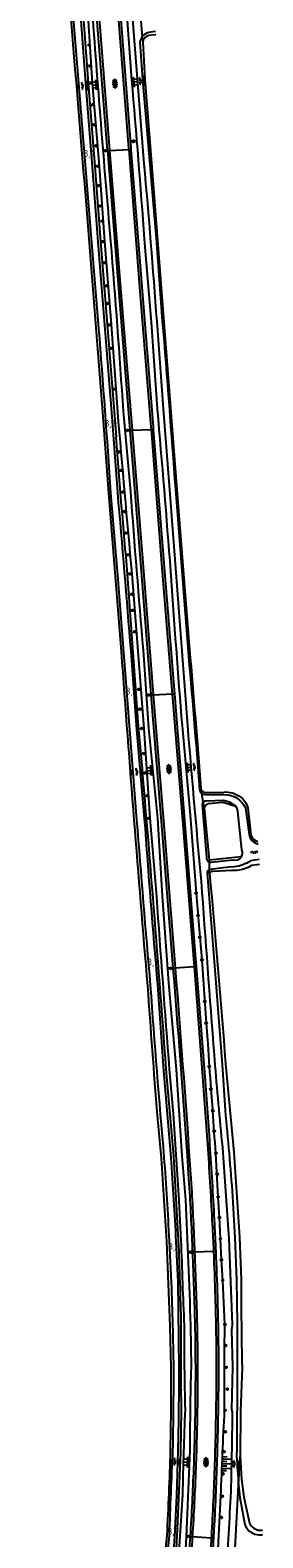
# Model space of a CAD drawing. Extents: x 121149 to 123702, y 457169 to 470031.
# Tile 55 of 87: x 122165 to 122249, y 465996 to 466541. Entities that reach past the tile are written whole.
import ezdxf

# ---------------------------------------------------------------- set-up
doc = ezdxf.new("R2010")
doc.units = 0
doc.header["$LTSCALE"] = 4
doc.layers.get('0').update_dxf_attribs({"color": 8, "linetype": 'CONTINUOUS'})
doc.layers.add('REFERENTIE', color=8, linetype='CONTINUOUS')
doc.styles.add('ISO', font='ISO')

# ---------------------------------------------------------------- blocks, each defined once
blk = doc.blocks.new('water')
at = {"color": 0, "linetype": 'ByBlock', "lineweight": -2}
for centre, start, end in [((-0.01, 0.75), 129.7446, 230.2554), ((-0.32, 1.12), 309.7446, 50.2554), ((-0.32, 0.37), 309.7446, 50.2554), ((0.32, 0.01), 129.7446, 230.2554), ((0, 0.38), 309.7446, 50.2554), ((-0.01, -0.74), 129.7446, 230.2554), ((-0.32, -0.37), 309.7446, 50.2554), ((-0.32, -1.12), 309.7446, 50.2554), ((0, -0.37), 309.7446, 50.2554)]:
    blk.add_arc(centre, 0.244, start, end, dxfattribs=at)
blk = doc.blocks.new('talud')
at = {"color": 0}
for p, q in [((0, 0.75), (0.5, 0.75)), ((0, 0.5), (1, 0.5)), ((0, 0.25), (0.5, 0.25)), ((0, 0), (1, 0)), ((0, -0.25), (0.5, -0.25)), ((0, -0.5), (1, -0.5)), ((0, -0.75), (0.5, -0.75))]:
    blk.add_line(p, q, dxfattribs=at)
blk = doc.blocks.new('boom')
at = {"color": 0}
for radius in [0.315, 0.225, 0.135]:
    blk.add_circle((0, 0), radius, dxfattribs=at)
blk = doc.blocks.new('kilometerpaal')
at = {"color": 0}
for p, q in [((-0.44, 0.44), (0.44, -0.44)), ((-0.44, -0.44), (-0.44, 0.44)), ((0.44, 0.44), (-0.44, -0.44)), ((0.44, -0.44), (0.44, 0.44))]:
    blk.add_line(p, q, dxfattribs=at)
at = {"color": 0, "style": 'ISO'}
blk.add_attdef('KILOMETERPAAL', (0.59, 0.87), '', height=2.5, dxfattribs=at)
blk = doc.blocks.new('verklikker')
at = {"color": 0}
blk.add_circle((0, 0), 0.45, dxfattribs=at)
at = {"color": 0, "style": 'ISO'}
blk.add_attdef('VERKLIKKER', (0.7, 0), '', height=0.9, dxfattribs=at)
blk = doc.blocks.new('asfalt6')
at = {"color": 0, "linetype": 'ByBlock', "lineweight": -2}
for p, q in [((-0.93, 0.18), (0.7, 1.13)), ((-0.89, -0.52), (0.89, 0.52)), ((-0.89, 0.52), (0.89, -0.52)), ((-0.76, 1.01), (0.3, 1.62)), ((-0.7, 1.13), (0.93, 0.18)), ((-0.3, 1.62), (0.76, 1.01)), ((-0.93, -0.18), (0.7, -1.13)), ((-0.76, -1.01), (0.3, -1.62)), ((-0.7, -1.13), (0.93, -0.18)), ((-0.3, -1.62), (0.76, -1.01))]:
    blk.add_line(p, q, dxfattribs=at)

msp = doc.modelspace()

# ---------------------------------------------------------------- linework, layer by layer
at = {"layer": 'REFERENTIE'}
for points in [[(122197.034, 466402.927), (122194.8, 466434.441), (122192.346, 466464.533), (122190.4, 466491.805), (122187.883, 466521.819), (122186.067, 466549.997), (122183.836, 466579.112), (122181.136, 466608.138), (122179.033, 466638.562), (122174.295, 466699.629), (122171.766, 466726.768), (122167.467, 466779.263), (122165.408, 466806.553)], [(122190.246, 466433.08), (122180.711, 466549.76), (122178.481, 466578.753), (122176.065, 466607.873), (122171.382, 466667.93), (122170.276, 466683.801), (122170.172, 466691.451), (122168.668, 466704.925), (122166.658, 466726.441)], [(122191.868, 466648.258), (122192.196, 466647.25), (122195.074, 466614.206), (122199.988, 466551.133), (122202.047, 466522.9)], [(122194.101, 466648.45), (122199.544, 466584.186), (122201.954, 466551.088), (122206.497, 466492.65)], [(122176.351, 466638.311), (122178.565, 466607.924), (122181.218, 466578.718), (122185.365, 466521.698), (122187.803, 466491.565), (122189.892, 466464.376), (122194.811, 466402.702), (122196.934, 466373.672)], [(122193.171, 466597.168), (122197.192, 466546.059), (122200.991, 466498.274), (122201.03, 466497.773)], [(122193.972, 466597.197), (122197.99, 466546.122), (122201.788, 466498.337), (122201.83, 466497.815)], [(122193.302, 466497.365), (122185.405, 466596.881)], [(122186.205, 466596.911), (122190.247, 466546.832), (122194.1, 466497.428), (122194.102, 466497.407)], [(122182.141, 466578.633), (122186.396, 466521.77), (122188.826, 466491.67), (122190.824, 466464.457), (122196.246, 466397.013)], [(122205.359, 466544.243), (122205.921, 466538.572)], [(122205.921, 466538.572), (122206.112, 466536.639)], [(122210.786, 466539.278), (122209.277, 466539.11), (122208.393, 466539.07), (122207.563, 466538.763)], [(122210.679, 466540.456), (122208.297, 466540.094)], [(122205.059, 466536.6), (122206.04, 466523.158), (122210.985, 466465.614), (122213.144, 466435.713)], [(122206.112, 466536.639), (122206.824, 466523.062)], [(122206.824, 466523.062), (122209.296, 466492.824)], [(122193.302, 466497.365), (122194.102, 466497.407)], [(122193.302, 466497.365), (122197.263, 466447.55), (122201.44, 466396.245)], [(122194.102, 466497.407), (122201.03, 466497.773)], [(122194.102, 466497.407), (122198.06, 466447.614), (122202.24, 466396.274)], [(122201.03, 466497.773), (122201.83, 466497.815)], [(122201.03, 466497.773), (122204.942, 466448.035), (122209.011, 466397.399), (122209.08, 466396.525)], [(122201.83, 466497.815), (122205.739, 466448.098), (122209.808, 466397.463), (122209.88, 466396.554)], [(122209.296, 466492.824), (122218.354, 466374.665)], [(122206.6, 466465.317), (122209.111, 466435.325), (122211.282, 466403.975)], [(122211.128, 466435.63), (122213.42, 466403.993), (122215.726, 466374.639), (122222.208, 466289.43)], [(122191.546, 466402.737), (122193.681, 466373.546)], [(122201.762, 466374.026), (122199.118, 466403.099)], [(122196.246, 466397.013), (122196.506, 466393.705)], [(122201.44, 466396.245), (122202.24, 466396.274)], [(122201.44, 466396.245), (122201.449, 466396.137), (122205.159, 466349.792), (122209.042, 466300.646), (122209.049, 466300.553)], [(122202.24, 466396.274), (122209.08, 466396.525)], [(122202.24, 466396.274), (122202.246, 466396.201), (122205.956, 466349.855), (122209.839, 466300.71), (122209.849, 466300.591)], [(122209.08, 466396.525), (122209.88, 466396.554)], [(122209.08, 466396.525), (122212.906, 466348.081), (122216.651, 466302.153), (122216.75, 466300.918)], [(122209.88, 466396.554), (122213.703, 466348.145), (122217.448, 466302.217), (122217.549, 466300.956)], [(122193.681, 466373.546), (122198.307, 466316.225)], [(122203.958, 466255.384), (122197.083, 466343.861), (122194.576, 466373.645)], [(122217.88, 466374.904), (122220.252, 466345.371), (122222.325, 466317.653)], [(122218.354, 466374.665), (122222.877, 466318.225)], [(122204.605, 466289.268), (122200.583, 466344.217)], [(122211.147, 466227.592), (122208.814, 466255.915), (122206.646, 466288.425), (122202.244, 466344.35)], [(122201.724, 466316.313), (122203.821, 466288.038), (122206.645, 466255.835)], [(122221.671, 466117.929), (122220.35, 466133.784), (122218.297, 466164.996), (122215.452, 466196.335), (122213.191, 466227.692), (122211.494, 466255.95), (122208.337, 466288.457), (122206.327, 466316.697)], [(122222.877, 466318.225), (122222.985, 466316.973)], [(122209.049, 466300.553), (122209.849, 466300.591)], [(122209.049, 466300.553), (122212.852, 466253.348), (122216.984, 466201.69)], [(122209.849, 466300.591), (122216.75, 466300.918)], [(122209.849, 466300.591), (122213.649, 466253.412), (122217.782, 466201.753)], [(122216.75, 466300.918), (122217.549, 466300.956)], [(122216.75, 466300.918), (122220.533, 466253.629), (122224.503, 466203.55), (122224.602, 466202.284)], [(122217.549, 466300.956), (122221.33, 466253.693), (122225.301, 466203.613), (122225.399, 466202.346)], [(122220.302, 466289.364), (122223.19, 466256.98), (122225.361, 466228.791), (122226.688, 466212.885), (122227.466, 466204.688), (122229.007, 466181.76), (122229.639, 466174.246)], [(122227.097, 466266.763), (122227.122, 466266.445)], [(122227.388, 466264.967), (122227.122, 466266.445)], [(122227.964, 466261.762), (122227.388, 466264.967)], [(122227.992, 466264.644), (122228.746, 466264.539), (122235.342, 466264.47), (122236.684, 466264.401)], [(122228.716, 466265.232), (122235.401, 466265.403)], [(122227.515, 466260.891), (122229.084, 466241.715)], [(122228.345, 466259.649), (122227.964, 466261.762)], [(122230.159, 466240.757), (122228.345, 466259.649)], [(122235.262, 466262.373), (122229.131, 466262.066)], [(122229.852, 466261.19), (122235.011, 466261.762), (122239.705, 466260.277)], [(122239.705, 466260.277), (122237.449, 466261.73), (122235.262, 466262.373)], [(122243.234, 466259.592), (122244.54, 466250.001), (122244.793, 466249.084)], [(122244.043, 466259.714), (122245.182, 466249.889)], [(122241.944, 466244.436), (122240.43, 466258.409)], [(122246.686, 466247.02), (122247.577, 466246.689), (122247.757, 466246.716)], [(122246.809, 466247.816), (122247.649, 466247.494), (122247.709, 466247.509)], [(122241.669, 466241.915), (122230.159, 466240.757)], [(122230.17, 466240.085), (122230.159, 466240.757)], [(122230.214, 466237.353), (122230.17, 466240.085)], [(122230.237, 466235.968), (122230.214, 466237.353)], [(122239.232, 466238.338), (122237.176, 466238.218), (122230.412, 466237.4)], [(122230.838, 466240.063), (122238.662, 466240.836)], [(122248.11, 466240.941), (122244.985, 466240.466)], [(122248.219, 466239.158), (122245.356, 466238.772)], [(122229.372, 466236.09), (122232.41, 466197.917), (122234.745, 466166.717), (122235.819, 466150.376)], [(122240.098, 466237.068), (122238.243, 466237.033), (122231.386, 466236.597), (122230.893, 466236.652)], [(122216.984, 466201.69), (122217.782, 466201.753)], [(122216.984, 466201.69), (122216.988, 466201.647)], [(122217.782, 466201.753), (122224.602, 466202.284)], [(122217.782, 466201.753), (122217.785, 466201.711)], [(122224.602, 466202.284), (122225.399, 466202.346)], [(122224.602, 466202.284), (122227.71, 466162.363)], [(122225.399, 466202.346), (122228.508, 466162.425)], [(122211.419, 466195.688), (122213.571, 466164.6), (122216.247, 466133.207)], [(122236.006, 466167.077), (122239.046, 466135.16)], [(122219.045, 466103.179), (122217.283, 466133.708), (122214.564, 466165.217)], [(122220.011, 466103.052), (122219.193, 466117.743), (122217.205, 466149.037), (122215.804, 466165.135)], [(122230.697, 466157.919), (122231.338, 466150.86)], [(122231.406, 466150.108), (122231.338, 466150.86)], [(122211.276, 466148.444), (122212.709, 466132.957)], [(122235.783, 466072.81), (122234.975, 466088.765), (122234.497, 466096.2), (122233.785, 466111.515), (122233.345, 466118.907), (122232.548, 466134.769)], [(122235.045, 466134.917), (122237.15, 466103.833), (122238.385, 466072.795), (122238.206, 466070.803)], [(122239.046, 466135.16), (122241.02, 466104.371)], [(122238.513, 466119.104), (122239.344, 466104.12), (122239.963, 466088.981), (122240.213, 466073.012)], [(122214.697, 466102.814), (122215.839, 466072.229)], [(122216.505, 466087.999), (122215.751, 466103.027)], [(122218.061, 466102.913), (122218.738, 466088.229), (122219.132, 466057.098)], [(122241.02, 466104.371), (122241.61, 466089.04)], [(122224.012, 466099.006), (122224.811, 466099.041)], [(122224.012, 466099.006), (122224.013, 466098.982)], [(122224.811, 466099.041), (122231.651, 466099.34)], [(122224.811, 466099.041), (122224.812, 466099.014)], [(122231.651, 466099.34), (122232.451, 466099.375)], [(122215.839, 466072.229), (122216.208, 466057.205)], [(122223.65, 466057.383), (122223.47, 466072.475)], [(122238.206, 466070.803), (122238.468, 466057.533), (122238.144, 466042.084)], [(122241.954, 466057.286), (122241.404, 466041.525)], [(122216.208, 466057.205), (122216.26, 466041.696)], [(122213.525, 465936.742), (122216.251, 465964.873), (122217.639, 465981.197), (122218.573, 465996.143), (122219.871, 466026.491), (122220.078, 466041.819)], [(122216.26, 466041.696), (122216.02, 466027.258)], [(122238.144, 466042.084), (122238.394, 466041.174)], [(122241.404, 466041.525), (122241.285, 466025.091)], [(122218.768, 466027.024), (122218.336, 466010.924), (122217.57, 465996.106)], [(122219.72, 465964.596), (122221.018, 465980.719), (122221.868, 465995.998), (122223.258, 466027.32)], [(122240.724, 466014.749), (122241.285, 466025.091)], [(122241.285, 466025.091), (122241.825, 466016.772), (122242.551, 466010.358), (122244.631, 466000.951)], [(122237.982, 465964.186), (122240.724, 466014.749)], [(122231.392, 465963.596), (122232.738, 465979.766), (122234.3, 466010.697)], [(122241.147, 466010.277), (122242.938, 466000.419)], [(122209.962, 465937.422), (122211.583, 465951.322), (122212.947, 465965.333), (122214.2, 465981.459), (122215.718, 465996.515)], [(122214.78, 465996.466), (122213.258, 465981.676)], [(122223.202, 465996.151), (122223.198, 465996.091)], [(122223.202, 465996.151), (122224.001, 465996.104)], [(122224.001, 465996.104), (122223.997, 465996.043)], [(122224.001, 465996.104), (122230.829, 465995.708)], [(122230.829, 465995.708), (122231.627, 465995.662)], [(122248.823, 465996.686), (122249.468, 465996.796)]]:
    msp.add_lwpolyline(points, dxfattribs=at)
for points in [[(122179.679, 466549.711, -0.0015849), (122191.546, 466402.737)], [(122194.574, 466464.577, -0.0036108), (122187.739, 466550.139)], [(122205.921, 466538.572, 0.1277604), (122205.059, 466536.6)], [(122208.297, 466540.094, 0.1692856), (122205.921, 466538.572)], [(122207.563, 466538.763, 0.2358196), (122206.112, 466536.639)], [(122202.047, 466522.9, -0.0038373), (122206.6, 466465.317)], [(122206.497, 466492.65, -0.0042969), (122211.128, 466435.63)], [(122199.118, 466403.099, 0.004163), (122194.574, 466464.577)], [(122213.144, 466435.713, -0.002237), (122217.88, 466374.904)], [(122194.576, 466373.645, 0.0024904), (122190.246, 466433.08)], [(122202.244, 466344.35, -0.0014672), (122197.034, 466402.927)], [(122211.282, 466403.975, -0.0027788), (122216.097, 466345.299)], [(122200.583, 466344.217, -0.0032512), (122196.506, 466393.705)], [(122196.934, 466373.672, -0.0019867), (122201.724, 466316.313)], [(122206.327, 466316.697, -0.0029473), (122201.762, 466374.026)], [(122216.097, 466345.299, 0.0034511), (122220.302, 466289.364)], [(122198.307, 466316.225, 0.0015747), (122202.893, 466255.272)], [(122222.325, 466317.653, -0.0029618), (122226.601, 466266.324)], [(122222.985, 466316.973, -0.0020705), (122227.097, 466266.763)], [(122214.564, 466165.217, 0.0034586), (122204.605, 466289.268)], [(122222.208, 466289.43, 0.0016284), (122227.474, 466229.227)], [(122226.601, 466266.324, 0.1968061), (122227.388, 466264.967)], [(122227.122, 466266.445, 0.3039412), (122228.716, 466265.232)], [(122227.388, 466264.967, 0.0809856), (122227.992, 466264.644)], [(122235.401, 466265.403, -0.0846271), (122238.368, 466265.094)], [(122238.368, 466265.094, -0.1130808), (122242.099, 466263.032)], [(122227.964, 466261.762, 0.1894106), (122227.515, 466260.891)], [(122229.131, 466262.066, 0.2383393), (122227.964, 466261.762)], [(122228.345, 466259.649, -0.3392406), (122229.852, 466261.19)], [(122236.684, 466264.401, -0.1751078), (122241.526, 466262.001)], [(122240.43, 466258.409, 0.1259462), (122239.705, 466260.277)], [(122241.526, 466262.001, -0.0736539), (122243.234, 466259.592)], [(122242.099, 466263.032, -0.1482479), (122244.043, 466259.714)], [(122202.893, 466255.272, 0.0018344), (122207.801, 466195.307)], [(122208.942, 466195.4, -0.0020337), (122203.958, 466255.384)], [(122206.645, 466255.835, 0.0037562), (122211.419, 466195.688)], [(122244.793, 466249.084, 0.1786756), (122246.686, 466247.02)], [(122245.182, 466249.889, 0.2048851), (122246.809, 466247.816)], [(122241.669, 466241.915, 0.2487367), (122241.944, 466244.436)], [(122229.084, 466241.715, 0.3792127), (122230.17, 466240.085)], [(122230.214, 466237.353, 0.3471589), (122229.372, 466236.09)], [(122230.17, 466240.085, 0.1137477), (122230.838, 466240.063)], [(122230.412, 466237.4, 0.0452998), (122230.214, 466237.353)], [(122238.662, 466240.836, 0.3263433), (122241.669, 466241.915)], [(122244.985, 466240.466, -0.1115673), (122239.232, 466238.338)], [(122245.356, 466238.772, -0.1106543), (122240.098, 466237.068)], [(122230.893, 466236.652, 0.3164046), (122230.237, 466235.968)], [(122230.237, 466235.968, -0.0029467), (122236.006, 466167.077)], [(122215.804, 466165.135, -0.0023537), (122211.147, 466227.592)], [(122227.474, 466229.227, 0.0018787), (122232.176, 466166.451)], [(122216.988, 466201.647, -0.0033717), (122222.89, 466122.159)], [(122217.785, 466201.711, -0.0033836), (122223.688, 466122.209)], [(122207.801, 466195.307, 0.0029247), (122211.276, 466148.444)], [(122213.86, 466133.202, -0.0042754), (122208.942, 466195.4)], [(122229.639, 466174.246, 0.0060049), (122230.697, 466157.919)], [(122232.176, 466166.451, 0.0053611), (122235.045, 466134.917)], [(122227.71, 466162.363, -0.0028752), (122229.565, 466136.261)], [(122228.508, 466162.425, -0.0028689), (122230.363, 466136.315)], [(122232.548, 466134.769, -0.0071752), (122231.406, 466150.108)], [(122235.819, 466150.376, -0.0069055), (122238.513, 466119.104)], [(122229.565, 466136.261, -0.0048486), (122231.183, 466109.035)], [(122230.363, 466136.315, -0.0048807), (122231.982, 466109.076)], [(122212.709, 466132.957, 0.0035827), (122214.697, 466102.814)], [(122215.751, 466103.027, 0.0049372), (122213.86, 466133.202)], [(122216.247, 466133.207, -0.0059402), (122218.061, 466102.913)], [(122223.47, 466072.475, 0.0026174), (122221.671, 466117.929)], [(122222.89, 466122.159, -0.0048365), (122224.012, 466099.006)], [(122223.688, 466122.209, -0.0048785), (122224.811, 466099.041)], [(122231.183, 466109.035, -0.0022689), (122231.651, 466099.34)], [(122231.982, 466109.076, -0.0023703), (122232.451, 466099.375)], [(122220.014, 466072.579, 0.0048685), (122219.045, 466103.179)], [(122221.171, 466072.485, -0.0029438), (122220.011, 466103.052)], [(122224.013, 466098.982, -0.0037703), (122224.917, 466072.472)], [(122224.812, 466099.014, -0.0038086), (122225.717, 466072.49)], [(122231.651, 466099.34, -0.004043), (122232.244, 466082.763)], [(122232.451, 466099.375, -0.0039197), (122233.044, 466082.786)], [(122217.291, 466057.149, 0.005575), (122216.505, 466087.999)], [(122241.61, 466089.04, 0.0048499), (122241.954, 466057.286)], [(122232.244, 466082.763, -0.007445), (122232.642, 466056.168)], [(122233.044, 466082.786, -0.0074383), (122233.442, 466056.167)], [(122220.078, 466041.819, -0.0051365), (122220.014, 466072.579)], [(122221.48, 466042.02, -0.0066637), (122221.171, 466072.485)], [(122224.917, 466072.472, -0.0071554), (122225.052, 466046.618)], [(122225.717, 466072.49, -0.0071487), (122225.852, 466046.611)], [(122235.658, 466041.719, -0.0089736), (122235.783, 466072.81)], [(122240.213, 466073.012, -0.0031732), (122239.987, 466025.112)], [(122223.258, 466027.32, -0.0083823), (122223.65, 466057.383)], [(122216.996, 466027.268, 0.0051871), (122217.291, 466057.149)], [(122219.132, 466057.098, -0.0053202), (122218.768, 466027.024)], [(122232.642, 466056.168, -0.005964), (122232.23, 466029.006)], [(122233.442, 466056.167, -0.0059599), (122233.03, 466028.984)], [(122225.052, 466046.618, -0.0073762), (122224.421, 466020.726)], [(122225.852, 466046.611, -0.0074079), (122225.22, 466020.695)], [(122220.547, 466011.37, -0.0038829), (122221.48, 466042.02)], [(122234.3, 466010.697, -0.0028369), (122235.658, 466041.719)], [(122238.394, 466041.174, -0.004894), (122237.846, 466010.523)], [(122216.02, 466027.258, -0.0045471), (122214.78, 465996.466)], [(122215.718, 465996.515, -0.0027957), (122216.996, 466027.268)], [(122232.23, 466029.006, -0.0063492), (122231.195, 466002.392)], [(122233.03, 466028.984, -0.0063086), (122231.994, 466002.351)], [(122239.987, 466025.112, 0.0080031), (122240.724, 466014.749)], [(122224.421, 466020.726, -0.0060663), (122223.202, 465996.151)], [(122225.22, 466020.695, -0.0061395), (122224.001, 465996.104)], [(122240.724, 466014.749, 0.0033664), (122241.147, 466010.277)], [(122218.739, 465981.14, -0.0039712), (122220.547, 466011.37)], [(122237.846, 466010.523, 0.0043514), (122236.144, 465979.721)], [(122231.195, 466002.392, -0.0014916), (122230.829, 465995.708)], [(122231.994, 466002.351, -0.0016477), (122231.627, 465995.662)], [(122242.938, 466000.419, 0.1905187), (122245.822, 465997.351)], [(122244.631, 466000.951, 0.133348), (122246.186, 465999.146)], [(122245.822, 465997.351, 0.1462649), (122248.823, 465996.686)], [(122246.186, 465999.146, 0.1875764), (122249.401, 465998.417)], [(122217.57, 465996.106, 0.0032282), (122215.505, 465967.932)], [(122223.198, 465996.091, -0.0044309), (122221.634, 465973.085)], [(122223.997, 465996.043, -0.0044309), (122222.431, 465973.022)], [(122230.829, 465995.708, -0.0049147), (122229.421, 465974.953)], [(122231.627, 465995.662, -0.004911), (122230.219, 465974.891)]]:
    msp.add_lwpolyline(points, format="xyb", dxfattribs=at)

# ---------------------------------------------------------------- block references
at = {"layer": 'REFERENTIE', "linetype": 'Continuous'}
for name, p in [('boom', (122186.669, 466535.583)), ('boom', (122186.984, 466528.007)), ('boom', (122187.169, 466521.8)), ('boom', (122187.881, 466513.981)), ('boom', (122188.545, 466506.71)), ('boom', (122189.279, 466499.101)), ('boom', (122189.818, 466491.737)), ('boom', (122190.306, 466484.728)), ('boom', (122190.659, 466477.367)), ('boom', (122191.39, 466471.942)), ('boom', (122191.622, 466464.489)), ('boom', (122192.331, 466456.828)), ('boom', (122192.972, 466448.49)), ('boom', (122193.226, 466442.1)), ('boom', (122193.92, 466434.348)), ('boom', (122194.659, 466425.904)), ('boom', (122195.509, 466411.136)), ('boom', (122197.424, 466388.442)), ('boom', (122198.135, 466381.723)), ('boom', (122198.938, 466373.864)), ('boom', (122199.581, 466366.858)), ('boom', (122200.032, 466359.071)), ('boom', (122200.804, 466351.211)), ('boom', (122201.387, 466344.285)), ('boom', (122202.081, 466336.927)), ('boom', (122202.352, 466331.083)), ('boom', (122203.147, 466323.355)), ('boom', (122204.626, 466302.508)), ('boom', (122205.063, 466295.352)), ('boom', (122205.684, 466288.376)), ('boom', (122206.468, 466279.312)), ('boom', (122206.874, 466272.315)), ('boom', (122207.634, 466264.067)), ('boom', (122208.278, 466255.911)), ('boom', (122225.361, 466228.791)), ('boom', (122226.058, 466220.749)), ('boom', (122226.688, 466212.885)), ('boom', (122227.466, 466204.688)), ('boom', (122228.497, 466189.652)), ('boom', (122229.007, 466181.76)), ('boom', (122230.117, 466166.117)), ('boom', (122230.697, 466157.919)), ('boom', (122231.406, 466150.108)), ('boom', (122231.899, 466142.742)), ('boom', (122232.548, 466134.769)), ('boom', (122232.961, 466127.172)), ('boom', (122233.345, 466118.907)), ('boom', (122233.785, 466111.515)), ('boom', (122234.111, 466103.854)), ('boom', (122234.497, 466096.2)), ('boom', (122234.975, 466088.765)), ('boom', (122235.783, 466072.81)), ('boom', (122235.988, 466065.219)), ('boom', (122236.3, 466057.31)), ('boom', (122236.648, 466049.422)), ('boom', (122235.869, 466041.756)), ('boom', (122235.923, 466034.015)), ('boom', (122235.481, 466026.811)), ('boom', (122235.096, 466018.81)), ('water', (122239.14, 466022.354)), ('boom', (122234.822, 466010.693)), ('boom', (122234.492, 466003.015))]:
    msp.add_blockref(name, p, dxfattribs=at)
for p, xscale, yscale, rotation in [((122182.103, 466520.508), 0.938165, 0.938165, 4.707852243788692), ((122186.471, 466520.866), 1.035684, 2, 184.5430269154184), ((122189.937, 466521.149), 1.991235, 2, 184.4936060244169), ((122202.112, 466522.175), 2.113767, 2.113767, 4.585809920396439), ((122206.876, 466522.558), 0.782836, 2, 184.3201565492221), ((122221.653, 466274.217), 1.855919, 2, 5.099420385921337), ((122201.574, 466272.464), 1.072064, 1.072064, 4.333121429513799), ((122206.016, 466272.841), 0.859193, 0.859193, 184.9408559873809), ((122209.819, 466273.197), 2.154066, 2.154066, 185.54120477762), ((122226.47, 466274.639), 0.532658, 0.532658, 184.5224541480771), ((122223.061, 466022.914), 2.205179, 2.205179, 177.4528883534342), ((122234.786, 466022.54), 3.32982, 3.32982, 357.6419928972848), ((122215.874, 466023.189), 0.940615, 0.940615, 357.9285025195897), ((122219.732, 466023.047), 1.070864, 1.070864, 177.6986976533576), ((122241.459, 466022.414), 1.285747, 1.285747, 183.7458973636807)]:
    msp.add_blockref('talud', p, dxfattribs=dict(at, xscale=xscale, yscale=yscale, rotation=rotation))
for name, p, rotation in [('water', (122184.299, 466520.795), 4.587625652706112), ('asfalt6', (122196.073, 466521.641), 4.758885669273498), ('water', (122205.2, 466522.449), 4.587625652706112), ('asfalt6', (122215.597, 466273.712), 4.877880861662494), ('water', (122224.736, 466274.515), 4.587625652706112), ('water', (122203.944, 466272.682), 4.587625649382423), ('water', (122246.382, 466243.619), 275.8530913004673), ('asfalt6', (122228.943, 466023.062), 359.427061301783), ('water', (122217.699, 466023.111), 358.8542371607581)]:
    msp.add_blockref(name, p, dxfattribs=dict(at, rotation=rotation))
msp.add_blockref('verklikker', (122202.751, 466500.719), dxfattribs=at).add_auto_attribs({'VERKLIKKER': 'v'})
ref = msp.add_blockref('kilometerpaal', (122192.85, 466497.341), dxfattribs=at)
ref.add_attrib('KILOMETERPAAL', '3,4', (122184.769, 466495.114), dxfattribs={"layer": '0', "color": 0, "height": 2.5, "style": 'ISO'})
ref = msp.add_blockref('kilometerpaal', (122200.925, 466396.226), dxfattribs=at)
ref.add_attrib('KILOMETERPAAL', '3,5', (122192.375, 466397.496), dxfattribs={"layer": '0', "color": 0, "height": 2.5, "style": 'ISO'})
ref = msp.add_blockref('kilometerpaal', (122208.53, 466300.528), dxfattribs=at)
ref.add_attrib('KILOMETERPAAL', '3,6', (122200.003, 466300.604), dxfattribs={"layer": '0', "color": 0, "height": 2.5, "style": 'ISO'})
ref = msp.add_blockref('kilometerpaal', (122216.336, 466201.64), dxfattribs=at)
ref.add_attrib('KILOMETERPAAL', '3,7', (122207.826, 466202.64), dxfattribs={"layer": '0', "color": 0, "height": 2.5, "style": 'ISO'})
ref = msp.add_blockref('kilometerpaal', (122223.524, 466098.985), dxfattribs=at)
ref.add_attrib('KILOMETERPAAL', '3,8', (122215.393, 466099.804), dxfattribs={"layer": '0', "color": 0, "height": 2.5, "style": 'ISO'})
ref = msp.add_blockref('kilometerpaal', (122222.626, 465996.184), dxfattribs=at)
ref.add_attrib('KILOMETERPAAL', '3,9', (122215.112, 465996.744), dxfattribs={"layer": '0', "color": 0, "height": 2.5, "style": 'ISO'})

doc.saveas('drawing.dxf')
